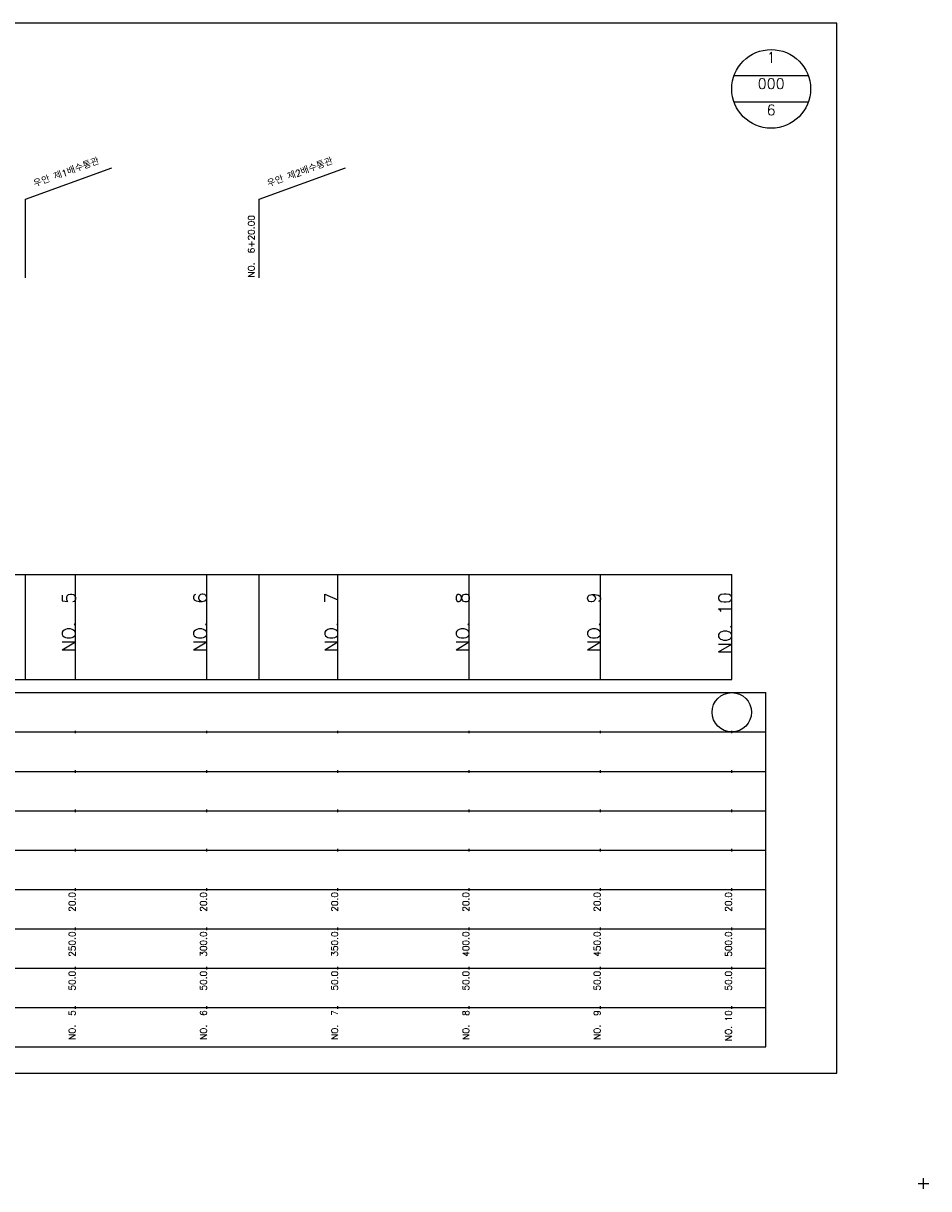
# Model space of a CAD drawing. Extents: x -2 to 685, y -2 to 442.
# Tile 2 of 2: x 340 to 685, y -2 to 442. Entities that reach past the tile are written whole.
import ezdxf
from ezdxf.enums import TextEntityAlignment as Align

# ---------------------------------------------------------------- set-up
doc = ezdxf.new("R2010")
doc.units = 0
doc.header["$LTSCALE"] = 5
for name, color, linetype in [('BOX', 5, 'CONTINUOUS'), ('DT1', 3, 'CONTINUOUS'), ('DT2', 6, 'CONTINUOUS'), ('LT1', 4, 'CONTINUOUS'), ('ST1', 7, 'CONTINUOUS')]:
    doc.layers.add(name, color=color, linetype=linetype)
doc.styles.add('GHS', font='ROMANS.shx', dxfattribs={"bigfont": 'GHS.shx'})

msp = doc.modelspace()

# ---------------------------------------------------------------- linework, layer by layer
at = {"layer": 'BOX'}
msp.add_lwpolyline([(50, 42), (650, 42), (650, 442), (50, 442), (50, 42)], dxfattribs=at)
at = {"layer": 'LT1', "linetype": 'CONTINUOUS'}
for p, q in [((341, 375), (373.89, 386.97)), ((430, 375), (462.89, 386.97)), ((341, 345), (341, 375)), ((430, 345), (430, 375))]:
    msp.add_line(p, q, dxfattribs=at)
at = {"layer": 'LT1'}
for p, q in [((341, 192), (341, 232)), ((360, 192), (360, 232)), ((410, 192), (410, 232)), ((430, 192), (430, 232)), ((460, 192), (460, 232)), ((510, 192), (510, 232)), ((560, 192), (560, 232)), ((610, 192), (610, 232)), ((360, 225.69), (360, 226.69)), ((410, 225.69), (410, 226.69)), ((460, 225.69), (460, 226.69)), ((510, 225.69), (510, 226.69)), ((560, 225.69), (560, 226.69)), ((610, 225.69), (610, 226.69)), ((110, 192), (610, 192)), ((360, 171.5), (360, 172.5)), ((410, 171.5), (410, 172.5)), ((460, 171.5), (460, 172.5)), ((510, 171.5), (510, 172.5)), ((560, 171.5), (560, 172.5)), ((610, 171.5), (610, 172.5)), ((360, 156.5), (360, 157.5)), ((410, 156.5), (410, 157.5)), ((460, 156.5), (460, 157.5)), ((510, 156.5), (510, 157.5)), ((560, 156.5), (560, 157.5)), ((610, 156.5), (610, 157.5)), ((360, 141.5), (360, 142.5)), ((410, 141.5), (410, 142.5)), ((460, 141.5), (460, 142.5)), ((510, 141.5), (510, 142.5)), ((560, 141.5), (560, 142.5)), ((610, 141.5), (610, 142.5)), ((360, 126.5), (360, 127.5)), ((410, 126.5), (410, 127.5)), ((460, 126.5), (460, 127.5)), ((510, 126.5), (510, 127.5)), ((560, 126.5), (560, 127.5)), ((610, 126.5), (610, 127.5)), ((360, 111.5), (360, 112.5)), ((410, 111.5), (410, 112.5)), ((460, 111.5), (460, 112.5)), ((510, 111.5), (510, 112.5)), ((560, 111.5), (560, 112.5)), ((610, 111.5), (610, 112.5)), ((360, 96.5), (360, 97.5)), ((410, 96.5), (410, 97.5)), ((460, 96.5), (460, 97.5)), ((510, 96.5), (510, 97.5)), ((560, 96.5), (560, 97.5)), ((610, 96.5), (610, 97.5)), ((360, 81.5), (360, 82.5)), ((410, 81.5), (410, 82.5)), ((460, 81.5), (460, 82.5)), ((510, 81.5), (510, 82.5)), ((560, 81.5), (560, 82.5)), ((610, 81.5), (610, 82.5)), ((360, 66.5), (360, 67.5)), ((410, 66.5), (410, 67.5)), ((460, 66.5), (460, 67.5)), ((510, 66.5), (510, 67.5)), ((560, 66.5), (560, 67.5)), ((610, 66.5), (610, 67.5))]:
    msp.add_line(p, q, dxfattribs=at)
msp.add_lwpolyline([(110, 232), (160, 232), (210, 232), (260, 232), (310, 232), (360, 232), (410, 232), (460, 232), (510, 232), (560, 232), (610, 232)], dxfattribs=at)
at = {"layer": 'ST1', "linetype": 'CONTINUOUS'}
for p, q in [((639.14, 422), (610.86, 422)), ((639.14, 412), (610.86, 412))]:
    msp.add_line(p, q, dxfattribs=at)
at = {"layer": 'ST1'}
for p, q in [((80, 187), (623, 187)), ((623, 52), (623, 187)), ((87.5, 172), (623, 172)), ((80, 157), (623, 157)), ((87.5, 142), (623, 142)), ((80, 127), (623, 127)), ((80, 112), (623, 112)), ((80, 97), (623, 97)), ((80, 82), (623, 82)), ((80, 67), (623, 67)), ((80, 52), (623, 52)), ((681, 0), (685, 0)), ((683, -2), (683, 2))]:
    msp.add_line(p, q, dxfattribs=at)
at = {"layer": 'ST1', "linetype": 'CONTINUOUS'}
for centre, radius in [((625, 417), 15), ((610, 179.5), 7.5)]:
    msp.add_circle(centre, radius, dxfattribs=at)

# ---------------------------------------------------------------- texts
at = {"layer": 'DT1', "linetype": 'CONTINUOUS', "style": 'GHS'}
for s, p in [('우안 제1배수통관', (357, 383.99)), ('우안 제2배수통관', (446, 383.99))]:
    msp.add_text(s, height=2.5, rotation=20, dxfattribs=at).set_placement(p, align=Align.CENTER)
msp.add_text('NO.  6+20.00', height=2.5, rotation=90, dxfattribs=at).set_placement((428.25, 345.12))
at = {"layer": 'DT1', "style": 'GHS'}
for s, height, p in [('NO.  5', 5, (360, 225.19)), ('NO.  6', 5, (410, 225.19)), ('NO.  7', 5, (460, 225.19)), ('NO.  8', 5, (510, 225.19)), ('NO.  9', 5, (560, 225.19)), ('NO. 10', 5, (610, 225.19)), (' 20.0', 2.5, (360, 111)), (' 20.0', 2.5, (410, 111)), (' 20.0', 2.5, (460, 111)), (' 20.0', 2.5, (510, 111)), (' 20.0', 2.5, (560, 111)), (' 20.0', 2.5, (610, 111)), ('   250.0', 2.5, (360, 96)), ('   300.0', 2.5, (410, 96)), ('   350.0', 2.5, (460, 96)), ('   400.0', 2.5, (510, 96)), ('   450.0', 2.5, (560, 96)), ('   500.0', 2.5, (610, 96)), ('  50.0', 2.5, (360, 81)), ('  50.0', 2.5, (410, 81)), ('  50.0', 2.5, (460, 81)), ('  50.0', 2.5, (510, 81)), ('  50.0', 2.5, (560, 81)), ('  50.0', 2.5, (610, 81)), ('NO.  5', 2.5, (360, 66)), ('NO.  6', 2.5, (410, 66)), ('NO.  7', 2.5, (460, 66)), ('NO.  8', 2.5, (510, 66)), ('NO.  9', 2.5, (560, 66)), ('NO. 10', 2.5, (610, 66))]:
    msp.add_text(s, height=height, rotation=90, dxfattribs=at).set_placement(p, align=Align.RIGHT)
at = {"layer": 'DT2', "linetype": 'CONTINUOUS', "style": 'GHS'}
for s, p in [('1', (625, 427)), ('000', (625, 417)), ('6', (625, 407))]:
    msp.add_text(s, height=4, dxfattribs=at).set_placement(p, align=Align.CENTER)

doc.saveas('drawing.dxf')
